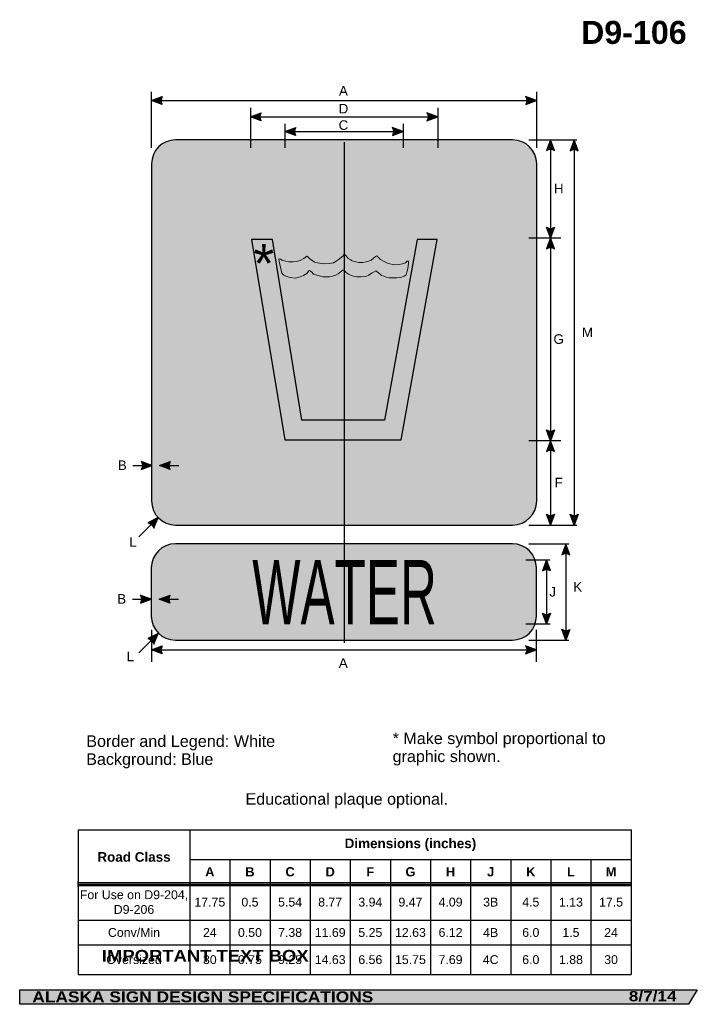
# Model space of a CAD drawing. Header units: feet. Extents: x 3.7 to 45.9, y 0.2 to 61.5.
import ezdxf
from ezdxf.enums import TextEntityAlignment as Align

# ---------------------------------------------------------------- set-up
doc = ezdxf.new("R2010")
doc.units = ezdxf.units.FT
doc.header["$MEASUREMENT"] = 0
doc.layers.add('Sign', color=7, linetype='Continuous')
doc.styles.add('ARIAL', font='arial.ttf')
doc.styles.add('ARIAL B', font='arialbd.ttf')
doc.styles.add('ARIAL BLACK B', font='ariblk.ttf')
doc.styles.add('ARIAL BLACK BI', font='ariblk.ttf')
doc.styles.add('FHWA SERIES B2000EX', font='txt')

# ---------------------------------------------------------------- blocks, each defined once
blk = doc.blocks.new('*T2')
at = {"color": 0, "linetype": 'ByBlock', "lineweight": -2, "transparency": 16777216}
for p, q in [((0, 0), (34.44685505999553, 0)), ((0, 0), (0, -9.008808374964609)), ((6.946855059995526, 0), (6.946855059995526, -9.008808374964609)), ((34.44685505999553, 0), (34.44685505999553, -9.008808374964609)), ((6.946855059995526, -1.846717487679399), (34.44685505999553, -1.846717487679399)), ((9.446855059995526, -1.846717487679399), (9.446855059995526, -9.008808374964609)), ((11.94685505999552, -1.846717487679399), (11.94685505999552, -9.008808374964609)), ((14.44685505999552, -1.846717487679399), (14.44685505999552, -9.008808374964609)), ((16.94685505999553, -1.846717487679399), (16.94685505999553, -9.008808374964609)), ((19.44685505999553, -1.846717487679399), (19.44685505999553, -9.008808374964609)), ((21.94685505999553, -1.846717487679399), (21.94685505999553, -9.008808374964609)), ((24.44685505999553, -1.846717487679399), (24.44685505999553, -9.008808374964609)), ((26.94685505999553, -1.846717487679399), (26.94685505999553, -9.008808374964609)), ((29.44685505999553, -1.846717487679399), (29.44685505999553, -9.008808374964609)), ((31.94685505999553, -1.846717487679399), (31.94685505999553, -9.008808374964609)), ((0, -3.368603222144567), (34.44685505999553, -3.368603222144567)), ((0, -5.625811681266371), (34.44685505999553, -5.625811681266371)), ((0, -7.152814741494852), (34.44685505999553, -7.152814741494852)), ((0, -9.008808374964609), (34.44685505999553, -9.008808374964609))]:
    blk.add_line(p, q, dxfattribs=at)
at = {"color": 18, "transparency": 16777216, "attachment_point": 5}
for s, insert, char_height, width, style in [('Dimensions (inches)', (20.69685505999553, -0.9233587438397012), 0.6, 27.38, 'ARIAL B'), ('Road Class', (3.473427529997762, -1.684301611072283), 0.6, 6.826855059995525, 'ARIAL B'), ('A', (8.196855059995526, -2.607660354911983), 0.575, 2.379999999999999, 'ARIAL B'), ('B', (10.69685505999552, -2.607660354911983), 0.575, 2.379999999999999, 'ARIAL B'), ('C', (13.19685505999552, -2.607660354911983), 0.575, 2.379999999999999, 'ARIAL B'), ('D', (15.69685505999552, -2.607660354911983), 0.575, 2.379999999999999, 'ARIAL B'), ('F', (18.19685505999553, -2.607660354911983), 0.575, 2.379999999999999, 'ARIAL B'), ('G', (20.69685505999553, -2.607660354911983), 0.575, 2.379999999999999, 'ARIAL B'), ('H', (23.19685505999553, -2.607660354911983), 0.575, 2.379999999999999, 'ARIAL B'), ('J', (25.69685505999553, -2.607660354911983), 0.575, 2.379999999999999, 'ARIAL B'), ('K', (28.19685505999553, -2.607660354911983), 0.575, 2.379999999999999, 'ARIAL B'), ('L', (30.69685505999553, -2.607660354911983), 0.575, 2.379999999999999, 'ARIAL B'), ('M', (33.19685505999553, -2.607660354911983), 0.575, 2.379999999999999, 'ARIAL B'), ('For Use on D9-204, D9-206', (3.473427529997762, -4.497207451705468), 0.55, 6.826855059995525, 'ARIAL'), ('17.75', (8.196855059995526, -4.497207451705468), 0.55, 2.379999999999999, 'ARIAL'), ('0.5', (10.69685505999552, -4.497207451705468), 0.55, 2.379999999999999, 'ARIAL'), ('5.54', (13.19685505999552, -4.497207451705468), 0.55, 2.379999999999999, 'ARIAL'), ('8.77', (15.69685505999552, -4.497207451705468), 0.55, 2.379999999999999, 'ARIAL'), ('3.94', (18.19685505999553, -4.497207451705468), 0.55, 2.379999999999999, 'ARIAL'), ('9.47', (20.69685505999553, -4.497207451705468), 0.55, 2.379999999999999, 'ARIAL'), ('4.09', (23.19685505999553, -4.497207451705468), 0.55, 2.379999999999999, 'ARIAL'), ('3B', (25.69685505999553, -4.497207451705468), 0.55, 2.379999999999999, 'ARIAL'), ('4.5', (28.19685505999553, -4.497207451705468), 0.55, 2.379999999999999, 'ARIAL'), ('1.13', (30.69685505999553, -4.497207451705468), 0.55, 2.379999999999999, 'ARIAL'), ('17.5', (33.19685505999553, -4.497207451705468), 0.55, 2.379999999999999, 'ARIAL'), ('Conv/Min', (3.473427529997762, -6.389313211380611), 0.55, 6.826855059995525, 'ARIAL'), ('24', (8.196855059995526, -6.389313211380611), 0.55, 2.379999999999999, 'ARIAL'), ('0.50', (10.69685505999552, -6.389313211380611), 0.55, 2.379999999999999, 'ARIAL'), ('7.38', (13.19685505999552, -6.389313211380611), 0.55, 2.379999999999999, 'ARIAL'), ('11.69', (15.69685505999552, -6.389313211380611), 0.55, 2.379999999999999, 'ARIAL'), ('5.25', (18.19685505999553, -6.389313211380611), 0.55, 2.379999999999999, 'ARIAL'), ('12.63', (20.69685505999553, -6.389313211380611), 0.55, 2.379999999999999, 'ARIAL'), ('6.12', (23.19685505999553, -6.389313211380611), 0.55, 2.379999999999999, 'ARIAL'), ('4B', (25.69685505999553, -6.389313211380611), 0.55, 2.379999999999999, 'ARIAL'), ('6.0', (28.19685505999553, -6.389313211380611), 0.55, 2.379999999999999, 'ARIAL'), ('1.5', (30.69685505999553, -6.389313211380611), 0.55, 2.379999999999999, 'ARIAL'), ('24', (33.19685505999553, -6.389313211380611), 0.55, 2.379999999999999, 'ARIAL'), ('Oversized', (3.473427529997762, -8.080811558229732), 0.55, 6.826855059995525, 'ARIAL'), ('30', (8.196855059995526, -8.080811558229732), 0.55, 2.379999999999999, 'ARIAL'), ('0.75', (10.69685505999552, -8.080811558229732), 0.55, 2.379999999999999, 'ARIAL'), ('9.25', (13.19685505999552, -8.080811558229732), 0.55, 2.379999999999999, 'ARIAL'), ('14.63', (15.69685505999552, -8.080811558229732), 0.55, 2.379999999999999, 'ARIAL'), ('6.56', (18.19685505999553, -8.080811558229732), 0.55, 2.379999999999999, 'ARIAL'), ('15.75', (20.69685505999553, -8.080811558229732), 0.55, 2.379999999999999, 'ARIAL'), ('7.69', (23.19685505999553, -8.080811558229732), 0.55, 2.379999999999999, 'ARIAL'), ('4C', (25.69685505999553, -8.080811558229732), 0.55, 2.379999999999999, 'ARIAL'), ('6.0', (28.19685505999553, -8.080811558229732), 0.55, 2.379999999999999, 'ARIAL'), ('1.88', (30.69685505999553, -8.080811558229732), 0.55, 2.379999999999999, 'ARIAL'), ('30', (33.19685505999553, -8.080811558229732), 0.55, 2.379999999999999, 'ARIAL')]:
    blk.add_mtext(s, dxfattribs=dict(at, insert=insert, char_height=char_height, width=width, style=style))

msp = doc.modelspace()

# ---------------------------------------------------------------- hatches: boundary and pattern name
h = msp.add_hatch(color=256)
h.dxf.hatch_style = 1
edge = h.paths.add_edge_path()
edge.add_line((12.57958404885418, 56.22117346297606), (11.91030351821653, 56.47416357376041))
edge.add_line((11.91030351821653, 56.47416357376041), (12.58575257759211, 56.72406831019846))
edge.add_arc((12.95277746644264, 56.46808111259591), 0.4474781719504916, 145.1055563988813, 213.4889293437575)
h = msp.add_hatch(color=256)
h.dxf.hatch_style = 1
edge = h.paths.add_edge_path()
edge.add_line((35.23071527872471, 56.22121377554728), (35.89999580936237, 56.47420388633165))
edge.add_line((35.89999580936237, 56.47420388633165), (35.22454674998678, 56.72410862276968))
edge.add_arc((34.85752186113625, 56.46812142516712), 0.4474781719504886, -33.48892934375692, 34.89444360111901, ccw=False)
h = msp.add_hatch(color=256)
h.dxf.hatch_style = 1
edge = h.paths.add_edge_path()
edge.add_line((18.74104237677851, 55.21205238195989), (18.07176184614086, 55.46504249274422))
edge.add_line((18.07176184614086, 55.46504249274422), (18.74721090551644, 55.71494722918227))
edge.add_arc((19.11423579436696, 55.45896003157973), 0.4474781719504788, 145.1055563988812, 213.4889293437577)
h = msp.add_hatch(color=256)
h.dxf.hatch_style = 1
edge = h.paths.add_edge_path()
edge.add_line((29.07706942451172, 55.21209269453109), (29.74634995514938, 55.46508280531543))
edge.add_line((29.74634995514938, 55.46508280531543), (29.07090089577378, 55.71498754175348))
edge.add_arc((28.70387600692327, 55.45900034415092), 0.4474781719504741, -33.488929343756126, 34.894443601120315, ccw=False)
h = msp.add_hatch(color=256)
h.dxf.hatch_style = 1
edge = h.paths.add_edge_path()
edge.add_line((20.89468820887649, 54.29538571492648), (20.22540767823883, 54.54837582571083))
edge.add_line((20.22540767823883, 54.54837582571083), (20.90085673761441, 54.79828056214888))
edge.add_arc((21.26788162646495, 54.54229336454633), 0.4474781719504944, 145.1055563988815, 213.4889293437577)
h = msp.add_hatch(color=256)
h.dxf.hatch_style = 1
edge = h.paths.add_edge_path()
edge.add_line((26.92407463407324, 54.29542602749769), (27.59335516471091, 54.54841613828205))
edge.add_line((27.59335516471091, 54.54841613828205), (26.91790610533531, 54.79832087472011))
edge.add_arc((26.55088121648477, 54.54233367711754), 0.4474781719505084, -33.48892934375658, 34.89444360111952, ccw=False)
h = msp.add_hatch(color=256)
h.dxf.hatch_style = 1
edge = h.paths.add_edge_path()
edge.add_line((37.02601548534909, 53.36717110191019), (36.77369372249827, 54.03670388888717))
edge.add_line((36.77369372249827, 54.03670388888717), (36.52311473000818, 53.36150467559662))
edge.add_arc((36.77873535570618, 52.99422438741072), 0.4474781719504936, 56.45386549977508, 124.837238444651, ccw=False)
h = msp.add_hatch(color=256)
h.dxf.hatch_style = 1
edge = h.paths.add_edge_path()
edge.add_line((38.50623032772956, 53.35099922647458), (38.25390856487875, 54.02053201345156))
edge.add_line((38.25390856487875, 54.02053201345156), (38.00332957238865, 53.34533280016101))
edge.add_arc((38.25895019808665, 52.97805251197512), 0.4474781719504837, 56.45386549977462, 124.8372384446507, ccw=False)
h = msp.add_hatch(color=256)
h.dxf.hatch_style = 1
edge = h.paths.add_edge_path()
edge.add_line((37.02601548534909, 48.58623667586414), (36.77369372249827, 47.91670388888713))
edge.add_line((36.77369372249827, 47.91670388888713), (36.52311473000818, 48.59190310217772))
edge.add_arc((36.77873535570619, 48.95918339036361), 0.4474781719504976, 235.1627615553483, 303.5461345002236)
h = msp.add_hatch(color=256)
h.dxf.hatch_style = 1
edge = h.paths.add_edge_path()
edge.add_line((37.02601548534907, 47.24607736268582), (36.77369372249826, 47.91561014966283))
edge.add_line((36.77369372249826, 47.91561014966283), (36.52311473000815, 47.24041093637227))
edge.add_arc((36.77873535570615, 46.87313064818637), 0.4474781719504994, 56.45386549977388, 124.8372384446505, ccw=False)
h = msp.add_hatch(color=256)
h.dxf.hatch_style = 1
edge = h.paths.add_edge_path()
edge.add_line((37.02601548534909, 35.95384085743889), (36.77369372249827, 35.2843080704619))
edge.add_line((36.77369372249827, 35.2843080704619), (36.52311473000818, 35.95950728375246))
edge.add_arc((36.77873535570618, 36.32678757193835), 0.4474781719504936, 235.162761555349, 303.5461345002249)
h = msp.add_hatch(color=256)
h.dxf.hatch_style = 1
edge = h.paths.add_edge_path()
edge.add_line((37.02601548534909, 34.61477528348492), (36.77369372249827, 35.2843080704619))
edge.add_line((36.77369372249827, 35.2843080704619), (36.52311473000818, 34.60910885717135))
edge.add_arc((36.77873535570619, 34.24182856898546), 0.4474781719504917, 56.45386549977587, 124.8372384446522, ccw=False)
h = msp.add_hatch(color=256)
h.dxf.hatch_style = 1
edge = h.paths.add_edge_path()
edge.add_line((11.26900953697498, 33.48576979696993), (11.93829006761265, 33.73875990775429))
edge.add_line((11.93829006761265, 33.73875990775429), (11.26284100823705, 33.98866464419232))
edge.add_arc((10.89581611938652, 33.73267744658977), 0.4474781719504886, -33.48892934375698, 34.89444360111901, ccw=False)
at = {"true_color": 0xffffff}
h = msp.add_hatch(color=7, dxfattribs=at)
h.dxf.hatch_style = 1
edge = h.paths.add_edge_path()
edge.add_line((13.0793366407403, 33.48572948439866), (12.41005611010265, 33.738719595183))
edge.add_line((12.41005611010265, 33.738719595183), (13.08550516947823, 33.98862433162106))
edge.add_arc((13.45253005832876, 33.73263713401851), 0.4474781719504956, 145.1055563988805, 213.4889293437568)
h = msp.add_hatch(color=256)
h.dxf.hatch_style = 1
edge = h.paths.add_edge_path()
edge.add_line((37.02601548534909, 30.70384085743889), (36.77369372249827, 30.03430807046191))
edge.add_line((36.77369372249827, 30.03430807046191), (36.52311473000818, 30.70950728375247))
edge.add_arc((36.7787353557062, 31.07678757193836), 0.4474781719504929, 235.1627615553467, 303.546134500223)
h = msp.add_hatch(color=256)
h.dxf.hatch_style = 1
edge = h.paths.add_edge_path()
edge.add_line((38.50623032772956, 30.69711559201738), (38.25390856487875, 30.0275828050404))
edge.add_line((38.25390856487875, 30.0275828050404), (38.00332957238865, 30.70278201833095))
edge.add_arc((38.25895019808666, 31.07006230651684), 0.4474781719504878, 235.1627615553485, 303.5461345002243)
h = msp.add_hatch(color=256)
h.dxf.hatch_style = 1
edge = h.paths.add_edge_path()
edge.add_line((12.04877806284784, 29.8285372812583), (12.3257882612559, 30.48823855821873))
edge.add_line((12.3257882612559, 30.48823855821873), (11.67965189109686, 30.17013228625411))
edge.add_arc((11.61281562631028, 29.727673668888), 0.4474781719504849, 13.026667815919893, 81.41004076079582, ccw=False)
h = msp.add_hatch(color=256)
h.dxf.hatch_style = 1
edge = h.paths.add_edge_path()
edge.add_line((37.98782355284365, 28.17179675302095), (37.73550178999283, 28.84132953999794))
edge.add_line((37.73550178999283, 28.84132953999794), (37.48492279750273, 28.16613032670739))
edge.add_arc((37.74054342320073, 27.79885003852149), 0.4474781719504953, 56.45386549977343, 124.8372384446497, ccw=False)
h = msp.add_hatch(color=256)
h.dxf.hatch_style = 1
edge = h.paths.add_edge_path()
edge.add_line((36.77427538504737, 27.1874217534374), (36.52195362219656, 27.85695454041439))
edge.add_line((36.52195362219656, 27.85695454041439), (36.27137462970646, 27.18175532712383))
edge.add_arc((36.52699525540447, 26.81447503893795), 0.4474781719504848, 56.45386549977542, 124.8372384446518, ccw=False)
h = msp.add_hatch(color=256)
h.dxf.hatch_style = 1
edge = h.paths.add_edge_path()
edge.add_line((11.21986060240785, 25.15925750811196), (11.88914113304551, 25.41224761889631))
edge.add_line((11.88914113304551, 25.41224761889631), (11.21369207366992, 25.66215235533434))
edge.add_arc((10.8466671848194, 25.40616515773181), 0.4474781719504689, -33.488929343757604, 34.89444360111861, ccw=False)
h = msp.add_hatch(color=7, dxfattribs=at)
h.dxf.hatch_style = 1
edge = h.paths.add_edge_path()
edge.add_line((13.06508353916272, 25.15921719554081), (12.39580300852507, 25.41220730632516))
edge.add_line((12.39580300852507, 25.41220730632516), (13.07125206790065, 25.66211204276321))
edge.add_arc((13.43827695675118, 25.40612484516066), 0.4474781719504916, 145.1055563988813, 213.4889293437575)
h = msp.add_hatch(color=256)
h.dxf.hatch_style = 1
edge = h.paths.add_edge_path()
edge.add_line((36.77427538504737, 24.5369039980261), (36.52195362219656, 23.86737121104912))
edge.add_line((36.52195362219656, 23.86737121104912), (36.27137462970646, 24.54257042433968))
edge.add_arc((36.52699525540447, 24.90985071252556), 0.447478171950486, 235.1627615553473, 303.5461345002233)
h = msp.add_hatch(color=256)
h.dxf.hatch_style = 1
edge = h.paths.add_edge_path()
edge.add_line((37.98782355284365, 23.52648732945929), (37.73550178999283, 22.85695454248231))
edge.add_line((37.73550178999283, 22.85695454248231), (37.48492279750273, 23.53215375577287))
edge.add_arc((37.74054342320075, 23.89943404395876), 0.4474781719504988, 235.1627615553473, 303.5461345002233)
h = msp.add_hatch(color=256)
h.dxf.hatch_style = 1
edge = h.paths.add_edge_path()
edge.add_line((12.05398639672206, 22.61499562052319), (12.33099659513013, 23.27469689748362))
edge.add_line((12.33099659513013, 23.27469689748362), (11.68486022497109, 22.956590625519))
edge.add_arc((11.61802396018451, 22.5141320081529), 0.447478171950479, 13.026667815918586, 81.4100407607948, ccw=False)
h = msp.add_hatch(color=256)
h.dxf.hatch_style = 1
edge = h.paths.add_edge_path()
edge.add_line((12.57914603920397, 21.99454912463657), (11.90986550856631, 22.24753923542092))
edge.add_line((11.90986550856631, 22.24753923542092), (12.5853145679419, 22.49744397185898))
edge.add_arc((12.95233945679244, 22.24145677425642), 0.4474781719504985, 145.1055563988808, 213.4889293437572)
h = msp.add_hatch(color=256)
h.dxf.hatch_style = 1
edge = h.paths.add_edge_path()
edge.add_line((35.21986060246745, 21.9945894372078), (35.88914113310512, 22.24757954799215))
edge.add_line((35.88914113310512, 22.24757954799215), (35.21369207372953, 22.49748428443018))
edge.add_arc((34.84666718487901, 22.24149708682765), 0.4474781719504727, -33.4889293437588, 34.89444360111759, ccw=False)
at = {"layer": 'Sign', "true_color": 0xffffff}
h = msp.add_hatch(color=7, dxfattribs=at)
edge = h.paths.add_edge_path(flags=0)
edge.add_spline(control_points=[(13.41431871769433, 54.02758280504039), (13.41431871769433, 54.02758280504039), (34.41431871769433, 54.02758280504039), (34.41431871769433, 54.02758280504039), (35.24219125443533, 54.02758280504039), (35.91431871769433, 53.35545534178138), (35.91431871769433, 52.52758280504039), (35.91431871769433, 52.52758280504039), (35.91431871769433, 31.5275828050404), (35.91431871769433, 31.5275828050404), (35.91431871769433, 30.69971026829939), (35.24219125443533, 30.0275828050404), (34.41431871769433, 30.0275828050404), (34.41431871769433, 30.0275828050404), (13.41431871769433, 30.0275828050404), (13.41431871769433, 30.0275828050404), (12.58644618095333, 30.0275828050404), (11.91431871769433, 30.69971026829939), (11.91431871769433, 31.5275828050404), (11.91431871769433, 31.5275828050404), (11.91431871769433, 52.52758280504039), (11.91431871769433, 52.52758280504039), (11.91431871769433, 53.35545534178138), (12.58644618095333, 54.02758280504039), (13.41431871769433, 54.02758280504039)], knot_values=[0, 0, 0, 0, 1, 1, 1, 2, 2, 2, 3, 3, 3, 4, 4, 4, 5, 5, 5, 6, 6, 6, 7, 7, 7, 8, 8, 8, 8], degree=3, periodic=0)
at = {"layer": 'Sign', "true_color": 0x0000dd}
h = msp.add_hatch(color=172, dxfattribs=at)
edge = h.paths.add_edge_path(flags=0)
edge.add_spline(control_points=[(13.51431871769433, 53.5275828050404), (13.51431871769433, 53.5275828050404), (34.31431871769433, 53.5275828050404), (34.31431871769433, 53.5275828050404), (34.92142524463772, 53.5275828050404), (35.41431871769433, 53.03468933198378), (35.41431871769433, 52.42758280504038), (35.41431871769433, 52.42758280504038), (35.41431871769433, 31.6275828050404), (35.41431871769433, 31.6275828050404), (35.41431871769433, 31.020476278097), (34.92142524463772, 30.5275828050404), (34.31431871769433, 30.5275828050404), (34.31431871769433, 30.5275828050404), (13.51431871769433, 30.5275828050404), (13.51431871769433, 30.5275828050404), (12.90721219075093, 30.5275828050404), (12.41431871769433, 31.020476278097), (12.41431871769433, 31.6275828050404), (12.41431871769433, 31.6275828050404), (12.41431871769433, 52.42758280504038), (12.41431871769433, 52.42758280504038), (12.41431871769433, 53.03468933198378), (12.90721219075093, 53.5275828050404), (13.51431871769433, 53.5275828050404)], knot_values=[0, 0, 0, 0, 1, 1, 1, 2, 2, 2, 3, 3, 3, 4, 4, 4, 5, 5, 5, 6, 6, 6, 7, 7, 7, 8, 8, 8, 8], degree=3, periodic=0)
at = {"layer": 'Sign', "true_color": 0xffffff}
for points in [[(18.13724382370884, 47.8195500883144), (20.2180084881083, 35.3370071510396), (27.46453939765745, 35.34000000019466), (29.70555015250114, 47.82001663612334), (28.45734285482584, 47.81932474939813), (26.44041577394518, 36.57000000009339), (21.27411369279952, 36.56541851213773), (19.46096265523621, 47.82081505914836)], [(19.84890548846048, 46.60905446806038), (19.86811901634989, 46.44850077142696), (19.90749219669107, 46.26247485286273), (19.98641233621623, 45.91575328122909), (20.03589253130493, 45.72121467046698), (20.15707405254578, 45.60216483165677), (20.3191612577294, 45.51660047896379), (20.55259461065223, 45.45586950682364), (20.85737561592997, 45.41996808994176), (21.17308883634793, 45.49375330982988), (21.38713182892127, 45.56824706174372), (21.59141841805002, 45.7019127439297), (21.69403477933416, 45.83628695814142), (21.75533284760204, 45.87807475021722), (21.8768090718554, 45.80123732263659), (22.0080386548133, 45.66523052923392), (22.22107963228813, 45.59619852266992), (22.44428655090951, 45.52709427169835), (22.58633351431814, 45.48388684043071), (23.00324847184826, 45.48941958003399), (23.19671920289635, 45.53028461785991), (23.39036828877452, 45.5964773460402), (23.53329939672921, 45.67991223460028), (23.64566910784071, 45.75511581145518), (23.74798922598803, 45.84727635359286), (23.82974014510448, 45.90580816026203), (23.88057602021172, 45.90545325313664), (23.95133425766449, 45.84585671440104), (24.05235763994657, 45.75227654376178), (24.19405094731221, 45.65841243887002), (24.36630411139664, 45.57277838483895), (24.49818359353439, 45.52964193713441), (24.71151774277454, 45.50282235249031), (24.94536368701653, 45.50118977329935), (25.26060689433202, 45.50743232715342), (25.45443281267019, 45.59895402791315), (25.62810060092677, 45.71594666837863), (25.75057884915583, 45.78263627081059), (25.88328200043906, 45.85769916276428), (25.96426666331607, 45.80647463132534), (26.05530091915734, 45.73829313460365), (26.14633365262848, 45.67011292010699), (26.24735702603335, 45.57653147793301), (26.37917756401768, 45.52495203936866), (26.53133306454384, 45.4732306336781), (26.71404842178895, 45.42973927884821), (26.78521772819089, 45.42924241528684), (27.202132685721, 45.43477515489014), (27.42593056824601, 45.45009953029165), (27.65013951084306, 45.52452230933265), (27.78290313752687, 45.60802818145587), (27.81458289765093, 45.77666997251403), (27.88746307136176, 46.02101347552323), (27.92002697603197, 46.31629758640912), (27.93125542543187, 46.46819662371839), (27.84985969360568, 46.46032147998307), (27.74753804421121, 46.3681609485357), (27.54372300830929, 46.30203919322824), (27.31974829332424, 46.26138584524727), (27.05522461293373, 46.23790366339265), (26.64912550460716, 46.32517029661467), (26.36538524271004, 46.46224310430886), (26.18320189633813, 46.58171882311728), (26.02158622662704, 46.73482455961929), (25.95088693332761, 46.8028640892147), (25.86919648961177, 46.75277526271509), (25.74648246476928, 46.65231369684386), (25.59308916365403, 46.52673610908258), (25.43000146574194, 46.4687734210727), (25.26697270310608, 46.41925245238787), (25.07361832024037, 46.3952721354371), (24.83971343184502, 46.38846172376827), (24.56555274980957, 46.44103490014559), (24.4133972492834, 46.4927563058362), (24.28175354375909, 46.56966471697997), (24.14006176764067, 46.66352881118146), (24.03927262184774, 46.79087968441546), (23.96875168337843, 46.88424690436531), (23.91838582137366, 46.95214447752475), (23.85638197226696, 46.8090433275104), (23.77451316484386, 46.73362553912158), (23.61083603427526, 46.59123421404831), (23.42700077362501, 46.47431382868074), (23.25345087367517, 46.3742071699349), (22.99891631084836, 46.325325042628), (22.62249291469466, 46.29417940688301), (22.25688537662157, 46.3558344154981), (22.06412042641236, 46.41628273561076), (21.77068574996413, 46.62096789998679), (21.679829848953, 46.71447708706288), (21.58879559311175, 46.78265858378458), (21.3946175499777, 46.64048019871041), (21.18022089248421, 46.51532850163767), (21.08859874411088, 46.49908262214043), (20.93579486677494, 46.45793239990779), (20.74238307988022, 46.42551035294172), (20.47809363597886, 46.43579887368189), (20.27498437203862, 46.47098920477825), (20.05165956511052, 46.52320747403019), (19.95045935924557, 46.59145994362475)]]:
    msp.add_hatch(color=7, dxfattribs=at).paths.add_polyline_path(points, flags=0)
h = msp.add_hatch(color=7, dxfattribs=at)
edge = h.paths.add_edge_path(flags=0)
edge.add_spline(control_points=[(13.39955779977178, 28.85695454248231), (13.39955779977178, 28.85695454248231), (34.39955779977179, 28.85695454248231), (34.39955779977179, 28.85695454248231), (35.22743033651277, 28.85695454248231), (35.89955779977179, 28.18482707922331), (35.89955779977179, 27.35695454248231), (35.89955779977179, 27.35695454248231), (35.89955779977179, 24.35695454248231), (35.89955779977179, 24.35695454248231), (35.89955779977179, 23.52908200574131), (35.22743033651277, 22.85695454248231), (34.39955779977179, 22.85695454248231), (34.39955779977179, 22.85695454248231), (13.39955779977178, 22.85695454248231), (13.39955779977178, 22.85695454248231), (12.57168526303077, 22.85695454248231), (11.89955779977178, 23.52908200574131), (11.89955779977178, 24.35695454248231), (11.89955779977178, 24.35695454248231), (11.89955779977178, 27.35695454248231), (11.89955779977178, 27.35695454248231), (11.89955779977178, 28.18482707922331), (12.57168526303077, 28.85695454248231), (13.39955779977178, 28.85695454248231)], knot_values=[0, 0, 0, 0, 1, 1, 1, 2, 2, 2, 3, 3, 3, 4, 4, 4, 5, 5, 5, 6, 6, 6, 7, 7, 7, 8, 8, 8, 8], degree=3, periodic=0)
at = {"layer": 'Sign', "true_color": 0x0000dd}
h = msp.add_hatch(color=172, dxfattribs=at)
edge = h.paths.add_edge_path(flags=0)
edge.add_spline(control_points=[(13.49955779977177, 28.35695454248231), (13.49955779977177, 28.35695454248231), (34.29955779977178, 28.35695454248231), (34.29955779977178, 28.35695454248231), (34.90666432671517, 28.35695454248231), (35.39955779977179, 27.86406106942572), (35.39955779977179, 27.25695454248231), (35.39955779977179, 27.25695454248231), (35.39955779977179, 24.45695454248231), (35.39955779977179, 24.45695454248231), (35.39955779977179, 23.84984801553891), (34.90666432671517, 23.35695454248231), (34.29955779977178, 23.35695454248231), (34.29955779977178, 23.35695454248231), (13.49955779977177, 23.35695454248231), (13.49955779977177, 23.35695454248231), (12.89245127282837, 23.35695454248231), (12.39955779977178, 23.84984801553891), (12.39955779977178, 24.45695454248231), (12.39955779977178, 24.45695454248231), (12.39955779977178, 27.25695454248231), (12.39955779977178, 27.25695454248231), (12.39955779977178, 27.86406106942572), (12.89245127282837, 28.35695454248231), (13.49955779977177, 28.35695454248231)], knot_values=[0, 0, 0, 0, 1, 1, 1, 2, 2, 2, 3, 3, 3, 4, 4, 4, 5, 5, 5, 6, 6, 6, 7, 7, 7, 8, 8, 8, 8], degree=3, periodic=0)
at = {"layer": 'Sign', "true_color": 0x000000}
msp.add_hatch(color=18, dxfattribs=at).paths.add_polyline_path([(3.699686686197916, 1.066867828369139), (45.92097727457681, 1.066867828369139), (45.37503178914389, 0.1671574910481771), (3.701084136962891, 0.1671574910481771)], flags=0)

# ---------------------------------------------------------------- linework, layer by layer
for p, q in [((7.349331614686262, 11.02857814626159), (41.79618667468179, 11.02857814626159)), ((7.349331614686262, 7.508320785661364), (7.349331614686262, 7.811629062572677)), ((7.349331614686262, 7.758744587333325), (41.79618667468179, 7.758744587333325)), ((7.349331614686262, 7.579459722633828), (41.79618667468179, 7.579459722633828))]:
    msp.add_line(p, q)
for points in [[(12.57958404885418, 56.22117346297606), (11.91030351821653, 56.47416357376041), (12.58575257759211, 56.72406831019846, 0.307560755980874), (12.57958404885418, 56.22117346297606, 4.141293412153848)], [(35.23071527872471, 56.22121377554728), (35.89999580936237, 56.47420388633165), (35.22454674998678, 56.72410862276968, -0.307560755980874), (35.23071527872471, 56.22121377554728, -4.141293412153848)], [(18.74104237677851, 55.21205238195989), (18.07176184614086, 55.46504249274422), (18.74721090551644, 55.71494722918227, 0.307560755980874), (18.74104237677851, 55.21205238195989, 4.141293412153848)], [(29.07706942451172, 55.21209269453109), (29.74634995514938, 55.46508280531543), (29.07090089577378, 55.71498754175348, -0.307560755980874), (29.07706942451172, 55.21209269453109, -4.141293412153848)], [(20.89468820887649, 54.29538571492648), (20.22540767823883, 54.54837582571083), (20.90085673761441, 54.79828056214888, 0.307560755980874), (20.89468820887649, 54.29538571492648, 4.141293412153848)], [(26.92407463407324, 54.29542602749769), (27.59335516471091, 54.54841613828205), (26.91790610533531, 54.79832087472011, -0.307560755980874), (26.92407463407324, 54.29542602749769, -4.141293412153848)], [(37.02601548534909, 53.36717110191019), (36.77369372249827, 54.03670388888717), (36.52311473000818, 53.36150467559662, -0.307560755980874), (37.02601548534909, 53.36717110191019, -4.141293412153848)], [(38.50623032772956, 53.35099922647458), (38.25390856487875, 54.02053201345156), (38.00332957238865, 53.34533280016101, -0.307560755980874), (38.50623032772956, 53.35099922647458, -4.141293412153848)], [(37.02601548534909, 48.58623667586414), (36.77369372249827, 47.91670388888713), (36.52311473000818, 48.59190310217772, 0.307560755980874), (37.02601548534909, 48.58623667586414, 4.141293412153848)], [(37.02601548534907, 47.24607736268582), (36.77369372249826, 47.91561014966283), (36.52311473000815, 47.24041093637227, -0.307560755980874), (37.02601548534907, 47.24607736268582, -4.141293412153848)], [(37.02601548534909, 35.95384085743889), (36.77369372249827, 35.2843080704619), (36.52311473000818, 35.95950728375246, 0.307560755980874), (37.02601548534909, 35.95384085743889, 4.141293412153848)], [(37.02601548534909, 34.61477528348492), (36.77369372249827, 35.2843080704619), (36.52311473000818, 34.60910885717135, -0.307560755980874), (37.02601548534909, 34.61477528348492, -4.141293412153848)], [(11.26900953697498, 33.48576979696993), (11.93829006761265, 33.73875990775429), (11.26284100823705, 33.98866464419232, -0.307560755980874), (11.26900953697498, 33.48576979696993, -4.141293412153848)], [(37.02601548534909, 30.70384085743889), (36.77369372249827, 30.03430807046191), (36.52311473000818, 30.70950728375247, 0.307560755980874), (37.02601548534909, 30.70384085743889, 4.141293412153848)], [(38.50623032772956, 30.69711559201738), (38.25390856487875, 30.0275828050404), (38.00332957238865, 30.70278201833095, 0.307560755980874), (38.50623032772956, 30.69711559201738, 4.141293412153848)], [(12.04877806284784, 29.8285372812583), (12.3257882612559, 30.48823855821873), (11.67965189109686, 30.17013228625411, -0.307560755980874), (12.04877806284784, 29.8285372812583, -4.141293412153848)], [(37.98782355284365, 28.17179675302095), (37.73550178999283, 28.84132953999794), (37.48492279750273, 28.16613032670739, -0.307560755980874), (37.98782355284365, 28.17179675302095, -4.141293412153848)], [(36.77427538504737, 27.1874217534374), (36.52195362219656, 27.85695454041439), (36.27137462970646, 27.18175532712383, -0.307560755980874), (36.77427538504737, 27.1874217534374, -4.141293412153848)], [(11.21986060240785, 25.15925750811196), (11.88914113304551, 25.41224761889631), (11.21369207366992, 25.66215235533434, -0.307560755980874), (11.21986060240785, 25.15925750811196, -4.141293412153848)], [(36.77427538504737, 24.5369039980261), (36.52195362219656, 23.86737121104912), (36.27137462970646, 24.54257042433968, 0.307560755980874), (36.77427538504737, 24.5369039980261, 4.141293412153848)], [(37.98782355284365, 23.52648732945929), (37.73550178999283, 22.85695454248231), (37.48492279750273, 23.53215375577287, 0.307560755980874), (37.98782355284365, 23.52648732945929, 4.141293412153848)], [(12.05398639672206, 22.61499562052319), (12.33099659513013, 23.27469689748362), (11.68486022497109, 22.956590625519, -0.307560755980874), (12.05398639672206, 22.61499562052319, -4.141293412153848)], [(12.57914603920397, 21.99454912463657), (11.90986550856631, 22.24753923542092), (12.5853145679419, 22.49744397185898, 0.307560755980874), (12.57914603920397, 21.99454912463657, 4.141293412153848)], [(35.21986060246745, 21.9945894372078), (35.88914113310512, 22.24757954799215), (35.21369207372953, 22.49748428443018, -0.307560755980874), (35.21986060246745, 21.9945894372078, -4.141293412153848)]]:
    msp.add_lwpolyline(points, format="xyb")
at = {"color": 7, "true_color": 0xffffff}
for points in [[(13.0793366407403, 33.48572948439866), (12.41005611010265, 33.738719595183), (13.08550516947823, 33.98862433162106, 0.307560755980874), (13.0793366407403, 33.48572948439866, 4.141293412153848)], [(13.06508353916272, 25.15921719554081), (12.39580300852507, 25.41220730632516), (13.07125206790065, 25.66211204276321, 0.307560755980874), (13.06508353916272, 25.15921719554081, 4.141293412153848)]]:
    msp.add_lwpolyline(points, format="xyb", dxfattribs=at)
at = {"layer": 'Sign', "color": 18, "lineweight": -3, "true_color": 0x000000}
for p, q in [((11.91041247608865, 56.47420388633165), (35.91041247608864, 56.47420388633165)), ((11.91431871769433, 53.52628722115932), (11.91431871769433, 57.02628722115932)), ((35.91431871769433, 53.52628722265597), (35.91431871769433, 57.02628722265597)), ((18.07187080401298, 56.02628722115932), (18.07187080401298, 53.52628722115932)), ((29.75676662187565, 56.02628722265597), (29.75676662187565, 53.52628722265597)), ((18.06931871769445, 55.46508280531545), (29.75931871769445, 55.46508280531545)), ((20.22551663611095, 55.02628722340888), (20.22551663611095, 53.52628722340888)), ((27.60377183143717, 55.02693826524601), (27.60377183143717, 53.52693826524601)), ((20.22431871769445, 54.54841613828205), (27.60431871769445, 54.54841613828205)), ((35.41432523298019, 54.02758280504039), (38.41432523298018, 54.02758280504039)), ((36.77369372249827, 54.03670388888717), (36.77369372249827, 47.91670388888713)), ((38.25390856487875, 54.02053201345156), (38.25390856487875, 30.02053201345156)), ((23.91431871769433, 53.89341936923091), (23.91431871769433, 22.68508604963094)), ((35.41432523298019, 47.91636534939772), (37.41432523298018, 47.91636534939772)), ((36.77369372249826, 47.91561014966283), (36.77369372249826, 35.28561014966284)), ((35.41432522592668, 35.28550599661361), (37.41432522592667, 35.28550599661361)), ((36.77369372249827, 35.2843080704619), (36.77369372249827, 30.03430807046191)), ((10.7487067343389, 33.73875990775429), (11.94870673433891, 33.73875990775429)), ((11.12370673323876, 29.28615703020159), (12.3257882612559, 30.48823855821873)), ((35.41432522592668, 30.0275828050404), (38.41432522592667, 30.0275828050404)), ((35.41432522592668, 28.85695454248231), (37.91432522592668, 28.85695454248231)), ((37.73550178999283, 28.84132953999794), (37.73550178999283, 22.84132953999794)), ((35.2276892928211, 27.85695454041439), (36.7276892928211, 27.85695454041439)), ((36.52195362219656, 27.85695454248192), (36.52195362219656, 23.85695454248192)), ((10.73445363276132, 25.41224761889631), (11.93445363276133, 25.41224761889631)), ((11.90997446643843, 23.50799621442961), (11.90997446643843, 21.50799621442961)), ((35.24553108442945, 23.86737121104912), (36.74553108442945, 23.86737121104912)), ((35.88914113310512, 23.50799621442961), (35.88914113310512, 21.50799621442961)), ((11.128915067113, 22.07261536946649), (12.33099659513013, 23.27469689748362)), ((35.41432522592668, 22.85695454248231), (37.91432522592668, 22.85695454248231)), ((11.89955779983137, 22.24757954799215), (35.89955779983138, 22.24757954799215))]:
    msp.add_line(p, q, dxfattribs=at)
at = {"layer": 'Sign', "color": 7, "lineweight": -3, "true_color": 0xffffff}
for p, q in [((12.41016506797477, 33.73875990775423), (13.61016506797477, 33.73875990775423)), ((12.39591196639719, 25.41224761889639), (13.59591196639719, 25.41224761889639))]:
    msp.add_line(p, q, dxfattribs=at)
msp.add_lwpolyline([(18.13724382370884, 47.8195500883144), (20.2180084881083, 35.3370071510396), (27.46453939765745, 35.34000000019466), (29.70555015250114, 47.82001663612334), (28.45734285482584, 47.81932474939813), (26.44041577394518, 36.57000000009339), (21.27411369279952, 36.56541851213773), (19.46096265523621, 47.82081505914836)], close=True, dxfattribs=at)
at = {"layer": 'Sign', "color": 7, "lineweight": 0, "true_color": 0xffffff}
msp.add_lwpolyline([(19.84890548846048, 46.60905446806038), (19.86811901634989, 46.44850077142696), (19.90749219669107, 46.26247485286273), (19.98641233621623, 45.91575328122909), (20.03589253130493, 45.72121467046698), (20.15707405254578, 45.60216483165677), (20.3191612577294, 45.51660047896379), (20.55259461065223, 45.45586950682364), (20.85737561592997, 45.41996808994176), (21.17308883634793, 45.49375330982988), (21.38713182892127, 45.56824706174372), (21.59141841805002, 45.7019127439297), (21.69403477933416, 45.83628695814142), (21.75533284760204, 45.87807475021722), (21.8768090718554, 45.80123732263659), (22.0080386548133, 45.66523052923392), (22.22107963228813, 45.59619852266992), (22.44428655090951, 45.52709427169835), (22.58633351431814, 45.48388684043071), (23.00324847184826, 45.48941958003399), (23.19671920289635, 45.53028461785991), (23.39036828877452, 45.5964773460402), (23.53329939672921, 45.67991223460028), (23.64566910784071, 45.75511581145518), (23.74798922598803, 45.84727635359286), (23.82974014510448, 45.90580816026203), (23.88057602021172, 45.90545325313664), (23.95133425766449, 45.84585671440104), (24.05235763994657, 45.75227654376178), (24.19405094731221, 45.65841243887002), (24.36630411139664, 45.57277838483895), (24.49818359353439, 45.52964193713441), (24.71151774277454, 45.50282235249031), (24.94536368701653, 45.50118977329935), (25.26060689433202, 45.50743232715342), (25.45443281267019, 45.59895402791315), (25.62810060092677, 45.71594666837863), (25.75057884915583, 45.78263627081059), (25.88328200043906, 45.85769916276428), (25.96426666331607, 45.80647463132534), (26.05530091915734, 45.73829313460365), (26.14633365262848, 45.67011292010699), (26.24735702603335, 45.57653147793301), (26.37917756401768, 45.52495203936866), (26.53133306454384, 45.4732306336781), (26.71404842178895, 45.42973927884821), (26.78521772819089, 45.42924241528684), (27.202132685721, 45.43477515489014), (27.42593056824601, 45.45009953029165), (27.65013951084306, 45.52452230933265), (27.78290313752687, 45.60802818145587), (27.81458289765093, 45.77666997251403), (27.88746307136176, 46.02101347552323), (27.92002697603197, 46.31629758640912), (27.93125542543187, 46.46819662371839), (27.84985969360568, 46.46032147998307), (27.74753804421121, 46.3681609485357), (27.54372300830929, 46.30203919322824), (27.31974829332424, 46.26138584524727), (27.05522461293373, 46.23790366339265), (26.64912550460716, 46.32517029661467), (26.36538524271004, 46.46224310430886), (26.18320189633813, 46.58171882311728), (26.02158622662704, 46.73482455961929), (25.95088693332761, 46.8028640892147), (25.86919648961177, 46.75277526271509), (25.74648246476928, 46.65231369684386), (25.59308916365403, 46.52673610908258), (25.43000146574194, 46.4687734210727), (25.26697270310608, 46.41925245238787), (25.07361832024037, 46.3952721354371), (24.83971343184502, 46.38846172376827), (24.56555274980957, 46.44103490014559), (24.4133972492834, 46.4927563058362), (24.28175354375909, 46.56966471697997), (24.14006176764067, 46.66352881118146), (24.03927262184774, 46.79087968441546), (23.96875168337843, 46.88424690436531), (23.91838582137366, 46.95214447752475), (23.85638197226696, 46.8090433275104), (23.77451316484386, 46.73362553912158), (23.61083603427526, 46.59123421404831), (23.42700077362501, 46.47431382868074), (23.25345087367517, 46.3742071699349), (22.99891631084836, 46.325325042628), (22.62249291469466, 46.29417940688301), (22.25688537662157, 46.3558344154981), (22.06412042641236, 46.41628273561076), (21.77068574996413, 46.62096789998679), (21.679829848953, 46.71447708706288), (21.58879559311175, 46.78265858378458), (21.3946175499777, 46.64048019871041), (21.18022089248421, 46.51532850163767), (21.08859874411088, 46.49908262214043), (20.93579486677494, 46.45793239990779), (20.74238307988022, 46.42551035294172), (20.47809363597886, 46.43579887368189), (20.27498437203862, 46.47098920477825), (20.05165956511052, 46.52320747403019), (19.95045935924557, 46.59145994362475)], close=True, dxfattribs=at)
at = {"layer": 'Sign', "color": 250, "lineweight": -3, "true_color": 0x1f1a17}
msp.add_lwpolyline([(3.699686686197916, 1.066867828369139), (45.92097727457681, 1.066867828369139), (45.37503178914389, 0.1671574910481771), (3.701084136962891, 0.1671574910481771)], close=True, dxfattribs=at)
at = {"layer": 'Sign', "color": 18, "lineweight": -3, "true_color": 0x000000}
for points in [[(13.41431871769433, 54.02758280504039), (13.41431871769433, 54.02758280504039), (34.41431871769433, 54.02758280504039), (34.41431871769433, 54.02758280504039), (35.24219125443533, 54.02758280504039), (35.91431871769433, 53.35545534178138), (35.91431871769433, 52.52758280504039), (35.91431871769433, 52.52758280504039), (35.91431871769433, 31.5275828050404), (35.91431871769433, 31.5275828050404), (35.91431871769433, 30.69971026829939), (35.24219125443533, 30.0275828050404), (34.41431871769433, 30.0275828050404), (34.41431871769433, 30.0275828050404), (13.41431871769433, 30.0275828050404), (13.41431871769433, 30.0275828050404), (12.58644618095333, 30.0275828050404), (11.91431871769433, 30.69971026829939), (11.91431871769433, 31.5275828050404), (11.91431871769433, 31.5275828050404), (11.91431871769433, 52.52758280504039), (11.91431871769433, 52.52758280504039), (11.91431871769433, 53.35545534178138), (12.58644618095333, 54.02758280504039), (13.41431871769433, 54.02758280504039)], [(13.39955779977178, 28.85695454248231), (13.39955779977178, 28.85695454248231), (34.39955779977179, 28.85695454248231), (34.39955779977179, 28.85695454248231), (35.22743033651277, 28.85695454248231), (35.89955779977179, 28.18482707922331), (35.89955779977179, 27.35695454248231), (35.89955779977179, 27.35695454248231), (35.89955779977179, 24.35695454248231), (35.89955779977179, 24.35695454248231), (35.89955779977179, 23.52908200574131), (35.22743033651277, 22.85695454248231), (34.39955779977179, 22.85695454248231), (34.39955779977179, 22.85695454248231), (13.39955779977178, 22.85695454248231), (13.39955779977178, 22.85695454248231), (12.57168526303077, 22.85695454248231), (11.89955779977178, 23.52908200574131), (11.89955779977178, 24.35695454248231), (11.89955779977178, 24.35695454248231), (11.89955779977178, 27.35695454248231), (11.89955779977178, 27.35695454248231), (11.89955779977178, 28.18482707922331), (12.57168526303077, 28.85695454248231), (13.39955779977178, 28.85695454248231)]]:
    msp.add_open_spline(points, degree=3, knots=[0, 0, 0, 0, 1, 1, 1, 2, 2, 2, 3, 3, 3, 4, 4, 4, 5, 5, 5, 6, 6, 6, 7, 7, 7, 8, 8, 8, 8], dxfattribs=at)

# ---------------------------------------------------------------- block references
msp.add_blockref('*T2', (7.349331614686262, 11.02857814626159))

# ---------------------------------------------------------------- texts
at = {"layer": 'Sign', "color": 18, "true_color": 0x000000}
for s, height, style, p, p2 in [('D9-106', 1.43609938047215, 'ARIAL B', (38.67772384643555, 60.00597315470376), (45.25772353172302, 60.00597315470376)), ('A', 0.5978938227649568, 'ARIAL', (23.59169502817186, 56.78123093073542), (24.15002834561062, 56.78123093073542)), ('D', 0.5947261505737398, 'ARIAL', (23.57265205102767, 55.67394347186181), (24.1726520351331, 55.67394347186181)), ('C', 0.5947261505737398, 'ARIAL', (23.57265205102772, 54.6499851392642), (24.17265203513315, 54.6499851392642)), ('H', 0.5947261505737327, 'ARIAL', (36.98525900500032, 50.69337055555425), (37.58525898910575, 50.69337055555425)), ('M', 0.594363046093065, 'ARIAL', (38.73109233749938, 41.7371986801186), (39.42275902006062, 41.7371986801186)), ('G', 0.5981795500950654, 'ARIAL', (36.96025900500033, 41.31727681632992), (37.6102590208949, 41.31727681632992)), ('B', 0.599206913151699, 'ARIAL', (9.814425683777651, 33.45543307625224), (10.37275900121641, 33.45543307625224)), ('F', 0.5956967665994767, 'ARIAL', (37.03109233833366, 32.375974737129), (37.5394256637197, 32.375974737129)), ('L', 0.6006438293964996, 'ARIAL', (10.52275901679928, 28.67058745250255), (10.98942567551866, 28.67058745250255)), ('K', 0.5992069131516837, 'ARIAL', (38.18942567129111, 25.87892078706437), (38.74775898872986, 25.87892078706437)), ('J', 0.5965169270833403, 'ARIAL', (36.70192567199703, 25.57362120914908), (37.1185923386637, 25.57362120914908)), ('B', 0.599206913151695, 'ARIAL', (9.772759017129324, 25.1289207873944), (10.33109233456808, 25.1289207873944)), ('L', 0.6006438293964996, 'ARIAL', (10.35609235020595, 21.54558745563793), (10.82275900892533, 21.54558745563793)), ('A', 0.5978938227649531, 'ARIAL', (23.58084035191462, 21.12892078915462), (24.13917366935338, 21.12892078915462)), ('Border and Legend: White', 0.721687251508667, 'ARIAL', (7.845966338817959, 16.2050402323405), (19.61596667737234, 16.2050402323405)), ('* Make symbol proportional to', 0.7180651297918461, 'ARIAL', (26.93817774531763, 16.38143819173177), (40.20817808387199, 16.38143819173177)), ('graphic shown.', 0.7162381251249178, 'ARIAL', (26.93817774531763, 15.26143819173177), (33.66817786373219, 15.26143819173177)), ('Background: Blue', 0.7181740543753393, 'ARIAL', (7.845966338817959, 15.08504023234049), (15.76596629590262, 15.08504023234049)), ('Educational plaque optional.', 0.7189290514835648, 'ARIAL', (17.7676621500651, 12.60248845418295), (30.38766229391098, 12.60248845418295))]:
    msp.add_text(s, height=height, dxfattribs=dict(at, style=style)).set_placement(p, p2, align=Align.ALIGNED)
at = {"layer": 'Sign', "color": 172, "true_color": 0x0000dd, "style": 'ARIAL'}
msp.add_text('*', height=2.391217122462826, dxfattribs=at).set_placement((18.25864030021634, 45.13687515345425), (19.55864033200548, 45.13687515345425), align=Align.ALIGNED)
at = {"layer": 'Sign', "color": 7, "true_color": 0xffffff}
for s, height, style, p, p2 in [('WATER', 4.013001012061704, 'FHWA SERIES B2000EX', (18.19122447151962, 23.83704437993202), (29.69697449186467, 23.83704437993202)), ('IMPORTANT TEXT BOX', 0.7246173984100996, 'ARIAL BLACK B', (8.823315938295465, 2.831186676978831), (21.70331605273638, 2.831186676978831)), ('ALASKA SIGN DESIGN SPECIFICATIONS', 0.685178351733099, 'ARIAL BLACK BI', (4.487364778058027, 0.2902190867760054), (25.73069795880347, 0.2902190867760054)), ('8/7/14', 0.633005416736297, 'ARIAL BLACK BI', (41.65389251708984, 0.3588346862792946), (44.62547729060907, 0.3588346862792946))]:
    msp.add_text(s, height=height, dxfattribs=dict(at, style=style)).set_placement(p, p2, align=Align.ALIGNED)

doc.saveas('drawing.dxf')
